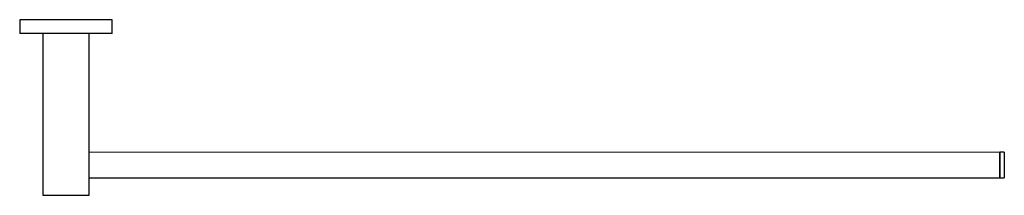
# Model space of a CAD drawing. Header units: millimetres. Extents: x 3980.001 to 3980.427, y 1650.371 to 1650.447.
import ezdxf

# ---------------------------------------------------------------- set-up
doc = ezdxf.new("R2010")
doc.units = ezdxf.units.MM
doc.layers.add('SANINDUSA', color=3, linetype='Continuous')

msp = doc.modelspace()

# ---------------------------------------------------------------- linework, layer by layer
at = {"layer": 'SANINDUSA'}
for p, q in [((3980.0006, 1650.44731), (3980.0006, 1650.44131)), ((3980.0406, 1650.44731), (3980.0006, 1650.44731)), ((3980.0406, 1650.44131), (3980.0406, 1650.44731)), ((3980.0406, 1650.44131), (3980.0006, 1650.44131)), ((3980.0106, 1650.44131), (3980.0106, 1650.37131)), ((3980.0306, 1650.37131), (3980.0306, 1650.44131)), ((3980.42459, 1650.38994), (3980.0306, 1650.38981)), ((3980.42659, 1650.38995), (3980.42459, 1650.38994)), ((3980.42659, 1650.38994), (3980.42659, 1650.38994)), ((3980.0306, 1650.37881), (3980.4246, 1650.37894)), ((3980.0306, 1650.37881), (3980.4246, 1650.37894)), ((3980.4246, 1650.37894), (3980.4266, 1650.37895)), ((3980.4246, 1650.37894), (3980.4266, 1650.37894)), ((3980.4246, 1650.37894), (3980.4246, 1650.37894)), ((3980.4266, 1650.37895), (3980.4266, 1650.37894)), ((3980.0106, 1650.37131), (3980.0306, 1650.37131))]:
    msp.add_line(p, q, dxfattribs=at)
at = {"layer": 'SANINDUSA', "flags": 128}
for points in [[(3980.42459, 1650.38994), (3980.42459, 1650.38994), (3980.42459, 1650.38978), (3980.42459, 1650.38931), (3980.42459, 1650.38856), (3980.42459, 1650.38757), (3980.42459, 1650.38639), (3980.42459, 1650.3851), (3980.4246, 1650.38378), (3980.4246, 1650.38249)], [(3980.4246, 1650.37894), (3980.4246, 1650.37898), (3980.4246, 1650.3793), (3980.4246, 1650.37992), (3980.4246, 1650.3808), (3980.4246, 1650.38189), (3980.4246, 1650.38313), (3980.42459, 1650.38444), (3980.42459, 1650.38576), (3980.42459, 1650.387), (3980.42459, 1650.38809), (3980.42459, 1650.38897), (3980.42459, 1650.38959), (3980.42459, 1650.3899), (3980.42459, 1650.38994)], [(3980.42659, 1650.38995), (3980.42659, 1650.38995), (3980.42659, 1650.38978), (3980.42659, 1650.38931), (3980.42659, 1650.38856), (3980.42659, 1650.38757), (3980.42659, 1650.38639), (3980.42659, 1650.38511), (3980.4266, 1650.38378), (3980.4266, 1650.38249)], [(3980.42659, 1650.38994), (3980.42659, 1650.38992), (3980.42659, 1650.38967), (3980.42659, 1650.38911), (3980.42659, 1650.38828), (3980.42659, 1650.38723), (3980.42659, 1650.38601), (3980.42659, 1650.38471), (3980.42659, 1650.38444)], [(3980.4246, 1650.38249), (3980.4246, 1650.38132), (3980.4246, 1650.38033), (3980.4246, 1650.37957), (3980.4246, 1650.3791), (3980.4246, 1650.37894)], [(3980.4266, 1650.38249), (3980.4266, 1650.38132), (3980.4266, 1650.38033), (3980.4266, 1650.37957), (3980.4266, 1650.3791), (3980.4266, 1650.37895)]]:
    msp.add_lwpolyline(points, dxfattribs=at)

doc.saveas('drawing.dxf')
